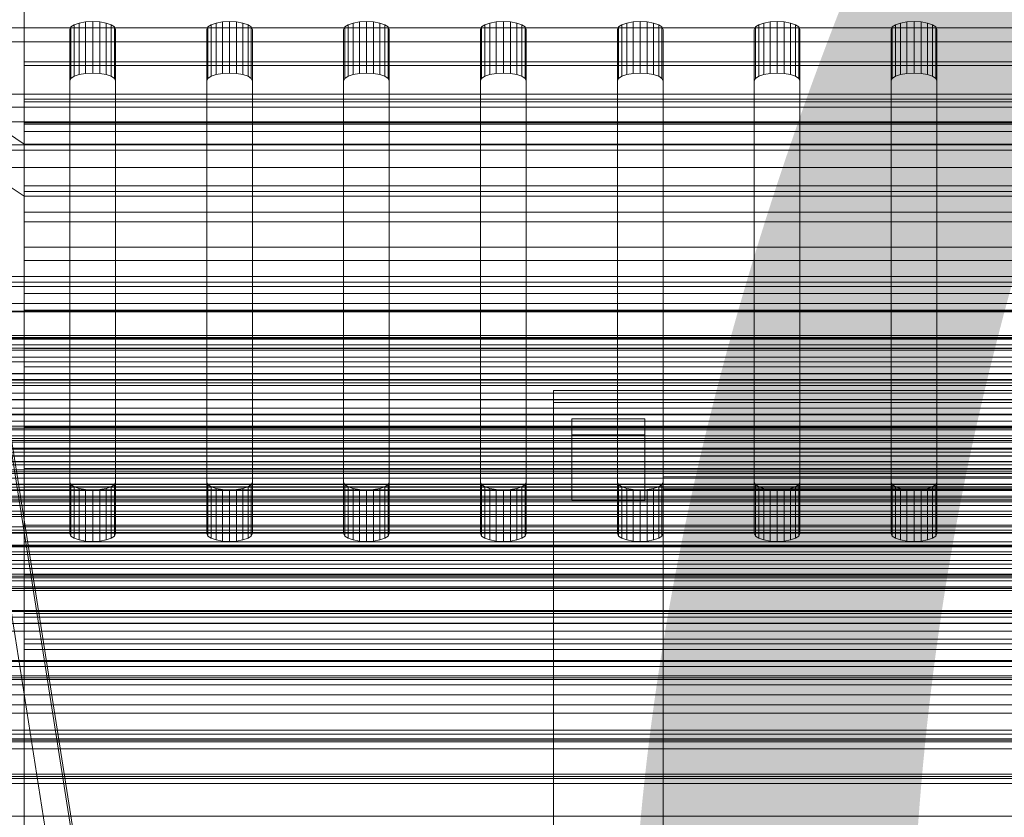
# Model space of a CAD drawing. Header units: millimetres. Extents: x -3490 to 61924, y -72580 to 6847.
# Tile 104 of 256: x -130 to -23, y -35176 to -35089. Entities that reach past the tile are written whole.
import ezdxf

# ---------------------------------------------------------------- set-up
doc = ezdxf.new("R2010")
doc.units = ezdxf.units.MM
for name, color, linetype, lineweight in [('COTAS_O', 1, 'Continuous', 0), ('COTAS_P', 1, 'Continuous', 0), ('frontal_bajante_movil', 7, 'Continuous', 0), ('frontal_C01', 7, 'Continuous', 0), ('frontal_C02', 7, 'Continuous', 0), ('frontal_C03', 7, 'Continuous', 0), ('frontal_secador', 7, 'Continuous', 0), ('frontal_tolva-C01', 7, 'Continuous', 0)]:
    doc.layers.add(name, color=color, linetype=linetype, lineweight=lineweight)
doc.dimstyles.new('R19_100', dxfattribs={"dimtxt": 250, "dimasz": 150, "dimexe": 150, "dimexo": 80, "dimgap": 100, "dimtad": 1, "dimtih": 1, "dimtoh": 1, "dimdsep": 46, "dimcen": 0.09, "dimadec": 0, "dimazin": 0, "dimtfac": 1, "dimtdec": 4, "dimtofl": 0, "dimtmove": 0, "dimatfit": 3, "dimfxl": 1, "dimtolj": 1, "dimtzin": 0, "dimarcsym": 0})

# ---------------------------------------------------------------- blocks, each defined once
blk = doc.blocks.new('DIM_R29_52')
at = {"layer": 'COTAS_P'}
for p, q in [((-1750, -34600), (-1600, -34555)), ((2600, -34600), (2450, -34555)), ((-1750, -35500), (-1750, -34600)), ((-1750, -34600), (2600, -34600)), ((-1750, -34600), (-1600, -34645)), ((2600, -34600), (2450, -34645)), ((2600, -35500), (2600, -34600))]:
    blk.add_line(p, q, dxfattribs=at)
blk.add_text('4350 P', height=250, dxfattribs=at).set_placement((425, -34500))
blk = doc.blocks.new('DIM_R29_63')
at = {"layer": 'COTAS_O'}
for p, q in [((-1480, -35300), (-1330, -35255)), ((490, -35300), (340, -35255)), ((-1480, -36000), (-1480, -35300)), ((-1480, -35300), (490, -35300)), ((-1480, -35300), (-1330, -35345)), ((490, -35300), (340, -35345)), ((490, -36000), (490, -35300))]:
    blk.add_line(p, q, dxfattribs=at)
blk.add_text('1970 O', height=250, dxfattribs=at).set_placement((-495, -35200))
blk = doc.blocks.new('DIM_R29_65')
at = {"layer": 'COTAS_O'}
for p, q in [((-1400, -35300), (-1250, -35255)), ((1400, -35300), (1250, -35255)), ((-1400, -36000), (-1400, -35300)), ((-1400, -35300), (1400, -35300)), ((-1400, -35300), (-1250, -35345)), ((1400, -35300), (1250, -35345)), ((1400, -36000), (1400, -35300))]:
    blk.add_line(p, q, dxfattribs=at)
blk.add_text('2800 O', height=250, dxfattribs=at).set_placement((0, -35200))
blk = doc.blocks.new('DIM_R29_66')
at = {"layer": 'COTAS_P'}
for p, q in [((-305, -34680), (395, -34680)), ((395, -34680), (350, -34830)), ((395, -36000), (395, -34680)), ((395, -34680), (440, -34830)), ((395, -36000), (350, -35850)), ((395, -36000), (440, -35850)), ((-305, -36000), (395, -36000))]:
    blk.add_line(p, q, dxfattribs=at)
blk.add_text('1320 P', height=250, rotation=90, dxfattribs=at).set_placement((295, -35340))
blk = doc.blocks.new('DIM_R29_67')
at = {"layer": 'COTAS_P'}
for p, q in [((-305, -35300), (-155, -35255)), ((345, -35300), (195, -35255)), ((-305, -36000), (-305, -35300)), ((-305, -35300), (345, -35300)), ((-305, -35300), (-155, -35345)), ((345, -35300), (195, -35345)), ((345, -36000), (345, -35300))]:
    blk.add_line(p, q, dxfattribs=at)
blk.add_text('650 P', height=250, dxfattribs=at).set_placement((20, -35200))

msp = doc.modelspace()

# ---------------------------------------------------------------- linework, layer by layer
at = {"layer": 'frontal_bajante_movil'}
for p, q in [((-168, -34903.359), (-80, -35460)), ((-82.939, -35460.565), (-170.939, -34903.924)), ((-168, -34904.675), (-80, -35461.315)), ((-124.878, -35089.598), (-124.523, -35089.359)), ((-124.523, -35089.359), (-123.969, -35089.17)), ((-124.523, -35094.998), (-124.523, -35089.359)), ((-123.969, -35089.17), (-123.273, -35089.049)), ((-123.969, -35094.808), (-123.969, -35089.17)), ((-123.273, -35089.049), (-122.5, -35089.007)), ((-123.273, -35094.687), (-123.273, -35089.049)), ((-122.5, -35089.007), (-121.727, -35089.049)), ((-122.5, -35094.645), (-122.5, -35089.007)), ((-121.727, -35089.049), (-121.031, -35089.17)), ((-121.727, -35094.687), (-121.727, -35089.049)), ((-121.031, -35089.17), (-120.477, -35089.359)), ((-121.031, -35094.808), (-121.031, -35089.17)), ((-120.477, -35089.359), (-120.122, -35089.598)), ((-120.477, -35094.998), (-120.477, -35089.359)), ((-109.878, -35089.598), (-109.523, -35089.359)), ((-109.523, -35089.359), (-108.969, -35089.17)), ((-109.523, -35094.998), (-109.523, -35089.359)), ((-108.969, -35089.17), (-108.273, -35089.049)), ((-108.969, -35094.808), (-108.969, -35089.17)), ((-108.273, -35089.049), (-107.5, -35089.007)), ((-108.273, -35094.687), (-108.273, -35089.049)), ((-107.5, -35089.007), (-106.727, -35089.049)), ((-107.5, -35094.645), (-107.5, -35089.007)), ((-106.727, -35089.049), (-106.031, -35089.17)), ((-106.727, -35094.687), (-106.727, -35089.049)), ((-106.031, -35089.17), (-105.477, -35089.359)), ((-106.031, -35094.808), (-106.031, -35089.17)), ((-105.477, -35089.359), (-105.122, -35089.598)), ((-105.477, -35094.998), (-105.477, -35089.359)), ((-94.878, -35089.598), (-94.523, -35089.359)), ((-94.523, -35089.359), (-93.969, -35089.17)), ((-94.523, -35094.998), (-94.523, -35089.359)), ((-93.969, -35089.17), (-93.273, -35089.049)), ((-93.969, -35094.808), (-93.969, -35089.17)), ((-93.273, -35089.049), (-92.5, -35089.007)), ((-93.273, -35094.687), (-93.273, -35089.049)), ((-92.5, -35089.007), (-91.727, -35089.049)), ((-92.5, -35094.645), (-92.5, -35089.007)), ((-91.727, -35089.049), (-91.031, -35089.17)), ((-91.727, -35094.687), (-91.727, -35089.049)), ((-91.031, -35089.17), (-90.477, -35089.359)), ((-91.031, -35094.808), (-91.031, -35089.17)), ((-90.477, -35089.359), (-90.122, -35089.598)), ((-90.477, -35094.998), (-90.477, -35089.359)), ((-79.878, -35089.598), (-79.523, -35089.359)), ((-79.523, -35089.359), (-78.969, -35089.17)), ((-79.523, -35094.998), (-79.523, -35089.359)), ((-78.969, -35089.17), (-78.273, -35089.049)), ((-78.969, -35094.808), (-78.969, -35089.17)), ((-78.273, -35089.049), (-77.5, -35089.007)), ((-78.273, -35094.687), (-78.273, -35089.049)), ((-77.5, -35089.007), (-76.727, -35089.049)), ((-77.5, -35094.645), (-77.5, -35089.007)), ((-76.727, -35089.049), (-76.031, -35089.17)), ((-76.727, -35094.687), (-76.727, -35089.049)), ((-76.031, -35089.17), (-75.477, -35089.359)), ((-76.031, -35094.808), (-76.031, -35089.17)), ((-75.477, -35089.359), (-75.122, -35089.598)), ((-75.477, -35094.998), (-75.477, -35089.359)), ((-64.878, -35089.598), (-64.523, -35089.359)), ((-64.523, -35089.359), (-63.969, -35089.17)), ((-64.523, -35094.998), (-64.523, -35089.359)), ((-63.969, -35089.17), (-63.273, -35089.049)), ((-63.969, -35094.808), (-63.969, -35089.17)), ((-63.273, -35089.049), (-62.5, -35089.007)), ((-63.273, -35094.687), (-63.273, -35089.049)), ((-62.5, -35089.007), (-61.727, -35089.049)), ((-62.5, -35094.645), (-62.5, -35089.007)), ((-61.727, -35089.049), (-61.031, -35089.17)), ((-61.727, -35094.687), (-61.727, -35089.049)), ((-61.031, -35089.17), (-60.477, -35089.359)), ((-61.031, -35094.808), (-61.031, -35089.17)), ((-60.477, -35089.359), (-60.122, -35089.598)), ((-60.477, -35094.998), (-60.477, -35089.359)), ((-49.878, -35089.598), (-49.523, -35089.359)), ((-49.523, -35089.359), (-48.969, -35089.17)), ((-49.523, -35094.998), (-49.523, -35089.359)), ((-48.969, -35089.17), (-48.273, -35089.049)), ((-48.969, -35094.808), (-48.969, -35089.17)), ((-48.273, -35089.049), (-47.5, -35089.007)), ((-48.273, -35094.687), (-48.273, -35089.049)), ((-47.5, -35089.007), (-46.727, -35089.049)), ((-47.5, -35094.645), (-47.5, -35089.007)), ((-46.727, -35089.049), (-46.031, -35089.17)), ((-46.727, -35094.687), (-46.727, -35089.049)), ((-46.031, -35089.17), (-45.477, -35089.359)), ((-46.031, -35094.808), (-46.031, -35089.17)), ((-45.477, -35089.359), (-45.122, -35089.598)), ((-45.477, -35094.998), (-45.477, -35089.359)), ((-34.878, -35089.598), (-34.523, -35089.359)), ((-34.523, -35089.359), (-33.969, -35089.17)), ((-34.523, -35094.998), (-34.523, -35089.359)), ((-33.969, -35089.17), (-33.273, -35089.049)), ((-33.969, -35094.808), (-33.969, -35089.17)), ((-33.273, -35089.049), (-32.5, -35089.007)), ((-33.273, -35094.687), (-33.273, -35089.049)), ((-32.5, -35089.007), (-31.727, -35089.049)), ((-32.5, -35094.645), (-32.5, -35089.007)), ((-31.727, -35089.049), (-31.031, -35089.17)), ((-31.727, -35094.687), (-31.727, -35089.049)), ((-31.031, -35089.17), (-30.477, -35089.359)), ((-31.031, -35094.808), (-31.031, -35089.17)), ((-30.477, -35089.359), (-30.122, -35089.598)), ((-30.477, -35094.998), (-30.477, -35089.359)), ((-125, -35089.862), (-124.878, -35089.598)), ((-125, -35139.455), (-125, -35089.862)), ((-125, -35089.862), (-125, -35095.5)), ((-124.878, -35095.236), (-124.878, -35089.598)), ((-120.122, -35089.598), (-120, -35089.862)), ((-120.122, -35095.236), (-120.122, -35089.598)), ((-120, -35089.862), (-120, -35139.455)), ((-120, -35095.5), (-120, -35089.862)), ((-110, -35089.862), (-109.878, -35089.598)), ((-110, -35139.455), (-110, -35089.862)), ((-110, -35089.862), (-110, -35095.5)), ((-109.878, -35095.236), (-109.878, -35089.598)), ((-105.122, -35089.598), (-105, -35089.862)), ((-105.122, -35095.236), (-105.122, -35089.598)), ((-105, -35089.862), (-105, -35139.455)), ((-105, -35095.5), (-105, -35089.862)), ((-95, -35089.862), (-94.878, -35089.598)), ((-95, -35139.455), (-95, -35089.862)), ((-95, -35089.862), (-95, -35095.5)), ((-94.878, -35095.236), (-94.878, -35089.598)), ((-90.122, -35089.598), (-90, -35089.862)), ((-90.122, -35095.236), (-90.122, -35089.598)), ((-90, -35089.862), (-90, -35139.455)), ((-90, -35095.5), (-90, -35089.862)), ((-80, -35089.862), (-79.878, -35089.598)), ((-80, -35139.455), (-80, -35089.862)), ((-80, -35089.862), (-80, -35095.5)), ((-79.878, -35095.236), (-79.878, -35089.598)), ((-75.122, -35089.598), (-75, -35089.862)), ((-75.122, -35095.236), (-75.122, -35089.598)), ((-75, -35089.862), (-75, -35139.455)), ((-75, -35095.5), (-75, -35089.862)), ((-65, -35089.862), (-64.878, -35089.598)), ((-65, -35139.455), (-65, -35089.862)), ((-65, -35089.862), (-65, -35095.5)), ((-64.878, -35095.236), (-64.878, -35089.598)), ((-60.122, -35089.598), (-60, -35089.862)), ((-60.122, -35095.236), (-60.122, -35089.598)), ((-60, -35089.862), (-60, -35139.455)), ((-60, -35095.5), (-60, -35089.862)), ((-50, -35089.862), (-49.878, -35089.598)), ((-50, -35139.455), (-50, -35089.862)), ((-50, -35089.862), (-50, -35095.5)), ((-49.878, -35095.236), (-49.878, -35089.598)), ((-45.122, -35089.598), (-45, -35089.862)), ((-45.122, -35095.236), (-45.122, -35089.598)), ((-45, -35089.862), (-45, -35139.455)), ((-45, -35095.5), (-45, -35089.862)), ((-35, -35089.862), (-34.878, -35089.598)), ((-35, -35139.455), (-35, -35089.862)), ((-35, -35089.862), (-35, -35095.5)), ((-34.878, -35095.236), (-34.878, -35089.598)), ((-30.122, -35089.598), (-30, -35089.862)), ((-30.122, -35095.236), (-30.122, -35089.598)), ((-30, -35089.862), (-30, -35139.455)), ((-30, -35095.5), (-30, -35089.862)), ((208, -35091.225), (-168, -35091.225)), ((-123.273, -35094.687), (-123.969, -35094.808)), ((-122.5, -35094.645), (-123.273, -35094.687)), ((-121.727, -35094.687), (-122.5, -35094.645)), ((-121.031, -35094.808), (-121.727, -35094.687)), ((-108.273, -35094.687), (-108.969, -35094.808)), ((-107.5, -35094.645), (-108.273, -35094.687)), ((-106.727, -35094.687), (-107.5, -35094.645)), ((-106.031, -35094.808), (-106.727, -35094.687)), ((-93.273, -35094.687), (-93.969, -35094.808)), ((-92.5, -35094.645), (-93.273, -35094.687)), ((-91.727, -35094.687), (-92.5, -35094.645)), ((-91.031, -35094.808), (-91.727, -35094.687)), ((-78.273, -35094.687), (-78.969, -35094.808)), ((-77.5, -35094.645), (-78.273, -35094.687)), ((-76.727, -35094.687), (-77.5, -35094.645)), ((-76.031, -35094.808), (-76.727, -35094.687)), ((-63.273, -35094.687), (-63.969, -35094.808)), ((-62.5, -35094.645), (-63.273, -35094.687)), ((-61.727, -35094.687), (-62.5, -35094.645)), ((-61.031, -35094.808), (-61.727, -35094.687)), ((-48.273, -35094.687), (-48.969, -35094.808)), ((-47.5, -35094.645), (-48.273, -35094.687)), ((-46.727, -35094.687), (-47.5, -35094.645)), ((-46.031, -35094.808), (-46.727, -35094.687)), ((-33.273, -35094.687), (-33.969, -35094.808)), ((-32.5, -35094.645), (-33.273, -35094.687)), ((-31.727, -35094.687), (-32.5, -35094.645)), ((-31.031, -35094.808), (-31.727, -35094.687)), ((-124.878, -35095.236), (-125, -35095.5)), ((-125, -35095.5), (-125, -35145.093)), ((-124.523, -35094.998), (-124.878, -35095.236)), ((-123.969, -35094.808), (-124.523, -35094.998)), ((-120.477, -35094.998), (-121.031, -35094.808)), ((-120.122, -35095.236), (-120.477, -35094.998)), ((-120, -35095.5), (-120.122, -35095.236)), ((-120, -35145.093), (-120, -35095.5)), ((-109.878, -35095.236), (-110, -35095.5)), ((-110, -35095.5), (-110, -35145.093)), ((-109.523, -35094.998), (-109.878, -35095.236)), ((-108.969, -35094.808), (-109.523, -35094.998)), ((-105.477, -35094.998), (-106.031, -35094.808)), ((-105.122, -35095.236), (-105.477, -35094.998)), ((-105, -35095.5), (-105.122, -35095.236)), ((-105, -35145.093), (-105, -35095.5)), ((-94.878, -35095.236), (-95, -35095.5)), ((-95, -35095.5), (-95, -35145.093)), ((-94.523, -35094.998), (-94.878, -35095.236)), ((-93.969, -35094.808), (-94.523, -35094.998)), ((-90.477, -35094.998), (-91.031, -35094.808)), ((-90.122, -35095.236), (-90.477, -35094.998)), ((-90, -35095.5), (-90.122, -35095.236)), ((-90, -35145.093), (-90, -35095.5)), ((-79.878, -35095.236), (-80, -35095.5)), ((-80, -35095.5), (-80, -35145.093)), ((-79.523, -35094.998), (-79.878, -35095.236)), ((-78.969, -35094.808), (-79.523, -35094.998)), ((-75.477, -35094.998), (-76.031, -35094.808)), ((-75.122, -35095.236), (-75.477, -35094.998)), ((-75, -35095.5), (-75.122, -35095.236)), ((-75, -35145.093), (-75, -35095.5)), ((-64.878, -35095.236), (-65, -35095.5)), ((-65, -35095.5), (-65, -35145.093)), ((-64.523, -35094.998), (-64.878, -35095.236)), ((-63.969, -35094.808), (-64.523, -35094.998)), ((-60.477, -35094.998), (-61.031, -35094.808)), ((-60.122, -35095.236), (-60.477, -35094.998)), ((-60, -35095.5), (-60.122, -35095.236)), ((-60, -35145.093), (-60, -35095.5)), ((-49.878, -35095.236), (-50, -35095.5)), ((-50, -35095.5), (-50, -35145.093)), ((-49.523, -35094.998), (-49.878, -35095.236)), ((-48.969, -35094.808), (-49.523, -35094.998)), ((-45.477, -35094.998), (-46.031, -35094.808)), ((-45.122, -35095.236), (-45.477, -35094.998)), ((-45, -35095.5), (-45.122, -35095.236)), ((-45, -35145.093), (-45, -35095.5)), ((-34.878, -35095.236), (-35, -35095.5)), ((-35, -35095.5), (-35, -35145.093)), ((-34.523, -35094.998), (-34.878, -35095.236)), ((-33.969, -35094.808), (-34.523, -35094.998)), ((-30.477, -35094.998), (-31.031, -35094.808)), ((-30.122, -35095.236), (-30.477, -35094.998)), ((-30, -35095.5), (-30.122, -35095.236)), ((-30, -35145.093), (-30, -35095.5)), ((208, -35098.397), (-168, -35098.397)), ((-168, -35102.501), (208, -35102.501)), ((-72, -35129.419), (-72, -35258.837)), ((112, -35129.419), (-72, -35129.419)), ((-72, -35130.734), (-72, -35129.419)), ((-72, -35130.734), (112, -35130.734)), ((-72, -35260.153), (-72, -35130.734)), ((-70, -35132.531), (-70, -35139.721)), ((-62, -35132.531), (-70, -35132.531)), ((-70, -35134.285), (-70, -35132.531)), ((-62, -35139.721), (-62, -35132.531)), ((-62, -35132.531), (-62, -35134.285)), ((-70, -35134.285), (-62, -35134.285)), ((-70, -35141.475), (-70, -35134.285)), ((-62, -35134.285), (-62, -35141.475)), ((-60, -35138.888), (-60, -35246.737)), ((100, -35138.888), (-60, -35138.888)), ((-60, -35138.888), (-60, -35140.203)), ((-124.878, -35139.719), (-125, -35139.455)), ((-125, -35145.093), (-125, -35139.455)), ((-124.523, -35139.958), (-124.878, -35139.719)), ((-124.878, -35145.357), (-124.878, -35139.719)), ((-123.969, -35140.147), (-124.523, -35139.958)), ((-124.523, -35145.596), (-124.523, -35139.958)), ((-120.477, -35139.958), (-121.031, -35140.147)), ((-120.122, -35139.719), (-120.477, -35139.958)), ((-120.477, -35145.596), (-120.477, -35139.958)), ((-120, -35139.455), (-120.122, -35139.719)), ((-120.122, -35145.357), (-120.122, -35139.719)), ((-120, -35145.093), (-120, -35139.455)), ((-109.878, -35139.719), (-110, -35139.455)), ((-110, -35145.093), (-110, -35139.455)), ((-109.523, -35139.958), (-109.878, -35139.719)), ((-109.878, -35145.357), (-109.878, -35139.719)), ((-108.969, -35140.147), (-109.523, -35139.958)), ((-109.523, -35145.596), (-109.523, -35139.958)), ((-105.477, -35139.958), (-106.031, -35140.147)), ((-105.122, -35139.719), (-105.477, -35139.958)), ((-105.477, -35145.596), (-105.477, -35139.958)), ((-105, -35139.455), (-105.122, -35139.719)), ((-105.122, -35145.357), (-105.122, -35139.719)), ((-105, -35145.093), (-105, -35139.455)), ((-94.878, -35139.719), (-95, -35139.455)), ((-95, -35145.093), (-95, -35139.455)), ((-94.523, -35139.958), (-94.878, -35139.719)), ((-94.878, -35145.357), (-94.878, -35139.719)), ((-93.969, -35140.147), (-94.523, -35139.958)), ((-94.523, -35145.596), (-94.523, -35139.958)), ((-90.477, -35139.958), (-91.031, -35140.147)), ((-90.122, -35139.719), (-90.477, -35139.958)), ((-90.477, -35145.596), (-90.477, -35139.958)), ((-90, -35139.455), (-90.122, -35139.719)), ((-90.122, -35145.357), (-90.122, -35139.719)), ((-90, -35145.093), (-90, -35139.455)), ((-79.878, -35139.719), (-80, -35139.455)), ((-80, -35145.093), (-80, -35139.455)), ((-79.523, -35139.958), (-79.878, -35139.719)), ((-79.878, -35145.357), (-79.878, -35139.719)), ((-78.969, -35140.147), (-79.523, -35139.958)), ((-79.523, -35145.596), (-79.523, -35139.958)), ((-75.477, -35139.958), (-76.031, -35140.147)), ((-75.122, -35139.719), (-75.477, -35139.958)), ((-75.477, -35145.596), (-75.477, -35139.958)), ((-75, -35139.455), (-75.122, -35139.719)), ((-75.122, -35145.357), (-75.122, -35139.719)), ((-75, -35145.093), (-75, -35139.455)), ((-70, -35139.721), (-62, -35139.721)), ((-70, -35139.721), (-70, -35141.475)), ((-64.878, -35139.719), (-65, -35139.455)), ((-65, -35145.093), (-65, -35139.455)), ((-64.523, -35139.958), (-64.878, -35139.719)), ((-64.878, -35145.357), (-64.878, -35139.719)), ((-63.969, -35140.147), (-64.523, -35139.958)), ((-64.523, -35145.596), (-64.523, -35139.958)), ((-62, -35139.721), (-62, -35141.475)), ((-60.477, -35139.958), (-61.031, -35140.147)), ((-60.122, -35139.719), (-60.477, -35139.958)), ((-60.477, -35145.596), (-60.477, -35139.958)), ((-60, -35139.455), (-60.122, -35139.719)), ((-60.122, -35145.357), (-60.122, -35139.719)), ((-60, -35145.093), (-60, -35139.455)), ((-49.878, -35139.719), (-50, -35139.455)), ((-50, -35145.093), (-50, -35139.455)), ((-49.523, -35139.958), (-49.878, -35139.719)), ((-49.878, -35145.357), (-49.878, -35139.719)), ((-48.969, -35140.147), (-49.523, -35139.958)), ((-49.523, -35145.596), (-49.523, -35139.958)), ((-45.477, -35139.958), (-46.031, -35140.147)), ((-45.122, -35139.719), (-45.477, -35139.958)), ((-45.477, -35145.596), (-45.477, -35139.958)), ((-45, -35139.455), (-45.122, -35139.719)), ((-45.122, -35145.357), (-45.122, -35139.719)), ((-45, -35145.093), (-45, -35139.455)), ((-34.878, -35139.719), (-35, -35139.455)), ((-35, -35145.093), (-35, -35139.455)), ((-34.523, -35139.958), (-34.878, -35139.719)), ((-34.878, -35145.357), (-34.878, -35139.719)), ((-33.969, -35140.147), (-34.523, -35139.958)), ((-34.523, -35145.596), (-34.523, -35139.958)), ((-30.477, -35139.958), (-31.031, -35140.147)), ((-30.122, -35139.719), (-30.477, -35139.958)), ((-30.477, -35145.596), (-30.477, -35139.958)), ((-30, -35139.455), (-30.122, -35139.719)), ((-30.122, -35145.357), (-30.122, -35139.719)), ((-30, -35145.093), (-30, -35139.455)), ((-123.273, -35140.268), (-123.969, -35140.147)), ((-123.969, -35145.785), (-123.969, -35140.147)), ((-122.5, -35140.31), (-123.273, -35140.268)), ((-123.273, -35145.906), (-123.273, -35140.268)), ((-121.727, -35140.268), (-122.5, -35140.31)), ((-122.5, -35145.948), (-122.5, -35140.31)), ((-121.031, -35140.147), (-121.727, -35140.268)), ((-121.727, -35145.906), (-121.727, -35140.268)), ((-121.031, -35145.785), (-121.031, -35140.147)), ((-108.273, -35140.268), (-108.969, -35140.147)), ((-108.969, -35145.785), (-108.969, -35140.147)), ((-107.5, -35140.31), (-108.273, -35140.268)), ((-108.273, -35145.906), (-108.273, -35140.268)), ((-106.727, -35140.268), (-107.5, -35140.31)), ((-107.5, -35145.948), (-107.5, -35140.31)), ((-106.031, -35140.147), (-106.727, -35140.268)), ((-106.727, -35145.906), (-106.727, -35140.268)), ((-106.031, -35145.785), (-106.031, -35140.147)), ((-93.273, -35140.268), (-93.969, -35140.147)), ((-93.969, -35145.785), (-93.969, -35140.147)), ((-92.5, -35140.31), (-93.273, -35140.268)), ((-93.273, -35145.906), (-93.273, -35140.268)), ((-91.727, -35140.268), (-92.5, -35140.31)), ((-92.5, -35145.948), (-92.5, -35140.31)), ((-91.031, -35140.147), (-91.727, -35140.268)), ((-91.727, -35145.906), (-91.727, -35140.268)), ((-91.031, -35145.785), (-91.031, -35140.147)), ((-78.273, -35140.268), (-78.969, -35140.147)), ((-78.969, -35145.785), (-78.969, -35140.147)), ((-77.5, -35140.31), (-78.273, -35140.268)), ((-78.273, -35145.906), (-78.273, -35140.268)), ((-76.727, -35140.268), (-77.5, -35140.31)), ((-77.5, -35145.948), (-77.5, -35140.31)), ((-76.031, -35140.147), (-76.727, -35140.268)), ((-76.727, -35145.906), (-76.727, -35140.268)), ((-76.031, -35145.785), (-76.031, -35140.147)), ((-63.273, -35140.268), (-63.969, -35140.147)), ((-63.969, -35145.785), (-63.969, -35140.147)), ((-62.5, -35140.31), (-63.273, -35140.268)), ((-63.273, -35145.906), (-63.273, -35140.268)), ((-61.727, -35140.268), (-62.5, -35140.31)), ((-62.5, -35145.948), (-62.5, -35140.31)), ((-61.031, -35140.147), (-61.727, -35140.268)), ((-61.727, -35145.906), (-61.727, -35140.268)), ((-61.031, -35145.785), (-61.031, -35140.147)), ((-60, -35248.052), (-60, -35140.203)), ((-60, -35140.203), (100, -35140.203)), ((-48.273, -35140.268), (-48.969, -35140.147)), ((-48.969, -35145.785), (-48.969, -35140.147)), ((-47.5, -35140.31), (-48.273, -35140.268)), ((-48.273, -35145.906), (-48.273, -35140.268)), ((-46.727, -35140.268), (-47.5, -35140.31)), ((-47.5, -35145.948), (-47.5, -35140.31)), ((-46.031, -35140.147), (-46.727, -35140.268)), ((-46.727, -35145.906), (-46.727, -35140.268)), ((-46.031, -35145.785), (-46.031, -35140.147)), ((-33.273, -35140.268), (-33.969, -35140.147)), ((-33.969, -35145.785), (-33.969, -35140.147)), ((-32.5, -35140.31), (-33.273, -35140.268)), ((-33.273, -35145.906), (-33.273, -35140.268)), ((-31.727, -35140.268), (-32.5, -35140.31)), ((-32.5, -35145.948), (-32.5, -35140.31)), ((-31.031, -35140.147), (-31.727, -35140.268)), ((-31.727, -35145.906), (-31.727, -35140.268)), ((-31.031, -35145.785), (-31.031, -35140.147)), ((-62, -35141.475), (-70, -35141.475)), ((-125, -35145.093), (-124.878, -35145.357)), ((-124.878, -35145.357), (-124.523, -35145.596)), ((-120.477, -35145.596), (-120.122, -35145.357)), ((-120.122, -35145.357), (-120, -35145.093)), ((-110, -35145.093), (-109.878, -35145.357)), ((-109.878, -35145.357), (-109.523, -35145.596)), ((-105.477, -35145.596), (-105.122, -35145.357)), ((-105.122, -35145.357), (-105, -35145.093)), ((-95, -35145.093), (-94.878, -35145.357)), ((-94.878, -35145.357), (-94.523, -35145.596)), ((-90.477, -35145.596), (-90.122, -35145.357)), ((-90.122, -35145.357), (-90, -35145.093)), ((-80, -35145.093), (-79.878, -35145.357)), ((-79.878, -35145.357), (-79.523, -35145.596)), ((-75.477, -35145.596), (-75.122, -35145.357)), ((-75.122, -35145.357), (-75, -35145.093)), ((-65, -35145.093), (-64.878, -35145.357)), ((-64.878, -35145.357), (-64.523, -35145.596)), ((-60.477, -35145.596), (-60.122, -35145.357)), ((-60.122, -35145.357), (-60, -35145.093)), ((-50, -35145.093), (-49.878, -35145.357)), ((-49.878, -35145.357), (-49.523, -35145.596)), ((-45.477, -35145.596), (-45.122, -35145.357)), ((-45.122, -35145.357), (-45, -35145.093)), ((-35, -35145.093), (-34.878, -35145.357)), ((-34.878, -35145.357), (-34.523, -35145.596)), ((-30.477, -35145.596), (-30.122, -35145.357)), ((-30.122, -35145.357), (-30, -35145.093)), ((-124.523, -35145.596), (-123.969, -35145.785)), ((-123.969, -35145.785), (-123.273, -35145.906)), ((-123.273, -35145.906), (-122.5, -35145.948)), ((-122.5, -35145.948), (-121.727, -35145.906)), ((-121.727, -35145.906), (-121.031, -35145.785)), ((-121.031, -35145.785), (-120.477, -35145.596)), ((-109.523, -35145.596), (-108.969, -35145.785)), ((-108.969, -35145.785), (-108.273, -35145.906)), ((-108.273, -35145.906), (-107.5, -35145.948)), ((-107.5, -35145.948), (-106.727, -35145.906)), ((-106.727, -35145.906), (-106.031, -35145.785)), ((-106.031, -35145.785), (-105.477, -35145.596)), ((-94.523, -35145.596), (-93.969, -35145.785)), ((-93.969, -35145.785), (-93.273, -35145.906)), ((-93.273, -35145.906), (-92.5, -35145.948)), ((-92.5, -35145.948), (-91.727, -35145.906)), ((-91.727, -35145.906), (-91.031, -35145.785)), ((-91.031, -35145.785), (-90.477, -35145.596)), ((-79.523, -35145.596), (-78.969, -35145.785)), ((-78.969, -35145.785), (-78.273, -35145.906)), ((-78.273, -35145.906), (-77.5, -35145.948)), ((-77.5, -35145.948), (-76.727, -35145.906)), ((-76.727, -35145.906), (-76.031, -35145.785)), ((-76.031, -35145.785), (-75.477, -35145.596)), ((-64.523, -35145.596), (-63.969, -35145.785)), ((-63.969, -35145.785), (-63.273, -35145.906)), ((-63.273, -35145.906), (-62.5, -35145.948)), ((-62.5, -35145.948), (-61.727, -35145.906)), ((-61.727, -35145.906), (-61.031, -35145.785)), ((-61.031, -35145.785), (-60.477, -35145.596)), ((-49.523, -35145.596), (-48.969, -35145.785)), ((-48.969, -35145.785), (-48.273, -35145.906)), ((-48.273, -35145.906), (-47.5, -35145.948)), ((-47.5, -35145.948), (-46.727, -35145.906)), ((-46.727, -35145.906), (-46.031, -35145.785)), ((-46.031, -35145.785), (-45.477, -35145.596)), ((-34.523, -35145.596), (-33.969, -35145.785)), ((-33.969, -35145.785), (-33.273, -35145.906)), ((-33.273, -35145.906), (-32.5, -35145.948)), ((-32.5, -35145.948), (-31.727, -35145.906)), ((-31.727, -35145.906), (-31.031, -35145.785)), ((-31.031, -35145.785), (-30.477, -35145.596)), ((-180, -35159.121), (220, -35159.121)), ((-168, -35160.655), (208, -35160.655)), ((-183, -35164.759), (223, -35164.759)), ((220, -35164.759), (-180, -35164.759)), ((208, -35164.759), (-168, -35164.759)), ((223, -35167.578), (-183, -35167.578)), ((208, -35171.931), (-168, -35171.931)), ((-168, -35176.036), (208, -35176.036))]:
    msp.add_line(p, q, dxfattribs=at)
at = {"layer": 'frontal_C01'}
for p, q in [((-130, -35308.031), (-130, -35045.418)), ((-130, -35051.199), (-130, -35313.812)), ((-130, -35088.111), (-130, -35093.416)), ((-130, -35093.818), (-130, -35088.603)), ((-130, -35093.416), (-130, -35097.511)), ((-130, -35093.416), (130, -35093.416)), ((-130, -35097.796), (-130, -35093.818)), ((-130, -35093.818), (130, -35093.818)), ((-130, -35097.511), (-130, -35100.117)), ((-130, -35097.511), (130, -35097.511)), ((-130, -35100.265), (-130, -35097.796)), ((-130, -35097.796), (130, -35097.796)), ((-130, -35100.117), (-130, -35101.056)), ((-130, -35100.117), (130, -35100.117)), ((-130, -35101.056), (-130, -35100.265)), ((-130, -35100.265), (130, -35100.265)), ((-130, -35101.056), (130, -35101.056)), ((-425, -35135.832), (425, -35135.832)), ((425, -35147.388), (-425, -35147.388)), ((425, -35149.529), (-425, -35149.529)), ((-425, -35161.084), (425, -35161.084))]:
    msp.add_line(p, q, dxfattribs=at)
at = {"layer": 'frontal_C02'}
for p, q in [((-130, -35102.421), (-130, -34811.926)), ((-130, -34817.656), (-130, -35108.151)), ((-130, -35102.421), (-228.298, -35036.685)), ((-228.298, -35042.415), (-130, -35108.151)), ((-130, -35386.887), (-130, -35102.421)), ((0, -35102.421), (-130, -35102.421)), ((-130, -35108.151), (-130, -35107.018)), ((-130, -35107.018), (-130, -35107.614)), ((-130, -35107.018), (130, -35107.018)), ((-130, -35107.614), (-130, -35109.899)), ((-130, -35107.614), (130, -35107.614)), ((-130, -35108.151), (-130, -35392.618)), ((-130, -35108.151), (0, -35108.151)), ((-130, -35110.937), (-130, -35108.151)), ((-130, -35108.151), (130, -35108.151)), ((-130, -35109.899), (-130, -35113.718)), ((-130, -35109.899), (130, -35109.899)), ((-130, -35115.185), (-130, -35110.937)), ((-130, -35110.937), (130, -35110.937)), ((-130, -35113.718), (-130, -35118.809)), ((-130, -35113.718), (130, -35113.718)), ((-130, -35120.606), (-130, -35115.185)), ((-130, -35115.185), (130, -35115.185)), ((-130, -35118.809), (-130, -35124.826)), ((-130, -35118.809), (130, -35118.809)), ((-130, -35126.83), (-130, -35120.606)), ((-130, -35120.606), (130, -35120.606)), ((-148, -35123.404), (148, -35123.404)), ((-148, -35123.615), (148, -35123.615)), ((-148, -35123.806), (148, -35123.806)), ((-148, -35124.425), (148, -35124.425)), ((-148, -35124.793), (148, -35124.793)), ((-130, -35124.826), (-130, -35131.359)), ((130, -35124.826), (-130, -35124.826)), ((-148, -35125.778), (148, -35125.778)), ((-148, -35126.298), (148, -35126.298)), ((-130, -35133.434), (-130, -35126.83)), ((-130, -35126.83), (130, -35126.83)), ((-148, -35127.582), (148, -35127.582)), ((-148, -35128.219), (148, -35128.219)), ((148, -35129.714), (-148, -35129.714)), ((-148, -35130.424), (148, -35130.424)), ((-130, -35131.359), (-130, -35137.963)), ((-130, -35131.359), (130, -35131.359)), ((-148, -35132.029), (148, -35132.029)), ((-148, -35132.764), (148, -35132.764)), ((-130, -35139.967), (-130, -35133.434)), ((-130, -35133.434), (130, -35133.434)), ((-148, -35134.369), (148, -35134.369)), ((-148, -35135.079), (148, -35135.079)), ((-148, -35136.575), (148, -35136.575)), ((-148, -35137.211), (148, -35137.211)), ((-130, -35137.963), (-130, -35144.188)), ((-130, -35137.963), (130, -35137.963)), ((-148, -35138.495), (148, -35138.495)), ((-148, -35139.015), (148, -35139.015)), ((-148, -35140.001), (148, -35140.001)), ((-130, -35145.984), (-130, -35139.967)), ((-130, -35139.967), (130, -35139.967)), ((-148, -35140.368), (148, -35140.368)), ((-148, -35140.988), (148, -35140.988)), ((-148, -35141.178), (148, -35141.178)), ((-148, -35141.389), (148, -35141.389)), ((-130, -35144.188), (-130, -35149.609)), ((-130, -35144.188), (130, -35144.188)), ((-130, -35151.076), (-130, -35145.984)), ((-130, -35145.984), (130, -35145.984)), ((-130, -35149.609), (-130, -35153.857)), ((-130, -35149.609), (130, -35149.609)), ((-130, -35154.894), (-130, -35151.076)), ((-130, -35151.076), (130, -35151.076)), ((-130, -35153.857), (-130, -35156.642)), ((-130, -35153.857), (130, -35153.857)), ((-130, -35157.179), (-130, -35154.894)), ((-130, -35154.894), (130, -35154.894)), ((-130, -35156.642), (-130, -35157.775)), ((-130, -35156.642), (130, -35156.642)), ((-130, -35157.775), (-130, -35157.179)), ((-130, -35157.179), (130, -35157.179)), ((-130, -35157.775), (130, -35157.775))]:
    msp.add_line(p, q, dxfattribs=at)
at = {"layer": 'frontal_C03'}
for p, q in [((1250, -35096.975), (-1250, -35096.975)), ((1250, -35103.087), (-1250, -35103.087)), ((-1250, -35116.939), (1250, -35116.939)), ((-1250, -35117.572), (1250, -35117.572)), ((-1250, -35118.036), (1250, -35118.036)), ((-1250, -35119.892), (1250, -35119.892)), ((1250, -35120.726), (-1250, -35120.726)), ((-1250, -35120.788), (1250, -35120.788)), ((-1250, -35123.74), (1250, -35123.74)), ((-1250, -35125.008), (1250, -35125.008)), ((-1250, -35127.542), (1250, -35127.542)), ((1570, -35128.303), (-1570, -35128.303)), ((1570, -35128.562), (-1570, -35128.562)), ((-1250, -35128.855), (1250, -35128.855)), ((-1250, -35130.407), (1250, -35130.407)), ((1570, -35131.347), (-1570, -35131.347)), ((1570, -35132.085), (-1570, -35132.085)), ((-1500, -35133.329), (1500, -35133.329)), ((-1500, -35133.553), (1500, -35133.553)), ((-1500, -35133.718), (1500, -35133.718)), ((-1500, -35134.375), (1500, -35134.375)), ((-1500, -35134.693), (1500, -35134.693)), ((-1500, -35135.739), (1500, -35135.739)), ((-1250, -35134.888), (1250, -35134.888)), ((-1500, -35136.188), (1500, -35136.188)), ((1250, -35136.619), (-1250, -35136.619)), ((1570, -35137.231), (-1570, -35137.231)), ((-1500, -35137.551), (1500, -35137.551)), ((1570, -35138.335), (-1570, -35138.335)), ((-1500, -35138.101), (1500, -35138.101)), ((-1500, -35139.689), (1500, -35139.689)), ((1500, -35140.302), (-1500, -35140.302)), ((-1500, -35142.006), (1500, -35142.006)), ((-1250, -35141.427), (1250, -35141.427)), ((-1500, -35142.641), (1500, -35142.641)), ((-1250, -35143.22), (1250, -35143.22)), ((-1500, -35144.345), (1500, -35144.345)), ((-1570, -35145.059), (1570, -35145.059)), ((-1500, -35144.958), (1500, -35144.958)), ((1570, -35146.361), (-1570, -35146.361)), ((-1500, -35146.546), (1500, -35146.546)), ((1250, -35146.472), (-1250, -35146.472)), ((-1500, -35147.096), (1500, -35147.096)), ((-1500, -35148.459), (1500, -35148.459)), ((-1250, -35148.028), (1250, -35148.028)), ((-1500, -35148.908), (1500, -35148.908)), ((-1250, -35149.759), (1250, -35149.759)), ((-1500, -35149.954), (1500, -35149.954)), ((-1500, -35150.272), (1500, -35150.272)), ((-1500, -35150.929), (1500, -35150.929)), ((-1500, -35151.093), (1500, -35151.093)), ((-1500, -35151.318), (1500, -35151.318)), ((1570, -35153.639), (-1570, -35153.639)), ((1250, -35153.528), (-1250, -35153.528)), ((1570, -35154.941), (-1570, -35154.941)), ((-1250, -35154.239), (1250, -35154.239)), ((-1250, -35155.792), (1250, -35155.792)), ((-1250, -35159.639), (1250, -35159.639)), ((1570, -35161.665), (-1570, -35161.665)), ((-1250, -35160.906), (1250, -35160.906)), ((1570, -35162.769), (-1570, -35162.769)), ((-1250, -35163.859), (1250, -35163.859)), ((-1250, -35164.755), (1250, -35164.755)), ((-1250, -35166.611), (1250, -35166.611)), ((-1250, -35167.075), (1250, -35167.075)), ((1570, -35167.915), (-1570, -35167.915)), ((-1250, -35167.708), (1250, -35167.708)), ((1570, -35168.653), (-1570, -35168.653)), ((1570, -35171.438), (-1570, -35171.438)), ((1570, -35171.697), (-1570, -35171.697)), ((1250, -35172.458), (-1250, -35172.458))]:
    msp.add_line(p, q, dxfattribs=at)
at = {"layer": 'frontal_secador'}
for p, q in [((-1240, -35089.711), (1240, -35089.711)), ((-1400, -35100), (1400, -35100)), ((-1250, -35100), (1250, -35100)), ((-1250, -35105), (1250, -35105)), ((-1240, -35139.711), (1240, -35139.711)), ((-1240, -35144.711), (1240, -35144.711))]:
    msp.add_line(p, q, dxfattribs=at)
at = {"layer": 'frontal_tolva-C01'}
for p, q in [((225, -35141.614), (-225, -35141.614)), ((225, -35142.996), (-225, -35142.996)), ((-225, -35158.996), (225, -35158.996))]:
    msp.add_line(p, q, dxfattribs=at)

# ---------------------------------------------------------------- dimensions: what is measured, and where the dimension line sits
at = {"layer": 'COTAS_O'}
for p1, p2, picture, middle in [((-1480, -36000), (490, -36000), 'DIM_R29_63', (-495, -35300)), ((-1400, -36000), (1400, -36000), 'DIM_R29_65', (0, -35300))]:
    dim = msp.add_aligned_dim(p1=p1, p2=p2, distance=700, text='<> O', dimstyle='R19_100', dxfattribs=at)
    dim.commit()
    dim.dimension.update_dxf_attribs({"geometry": picture, "text_midpoint": middle})
at = {"layer": 'COTAS_P'}
for p1, p2, distance, picture, middle in [((-1750, -35500), (2600, -35500), 900, 'DIM_R29_52', (425, -34600)), ((-305, -36000), (-305, -34680), -700, 'DIM_R29_66', (395, -35340)), ((-305, -36000), (345, -36000), 700, 'DIM_R29_67', (20, -35300))]:
    dim = msp.add_aligned_dim(p1=p1, p2=p2, distance=distance, text='<> P', dimstyle='R19_100', dxfattribs=at)
    dim.commit()
    dim.dimension.update_dxf_attribs({"geometry": picture, "text_midpoint": middle})

doc.saveas('drawing.dxf')
